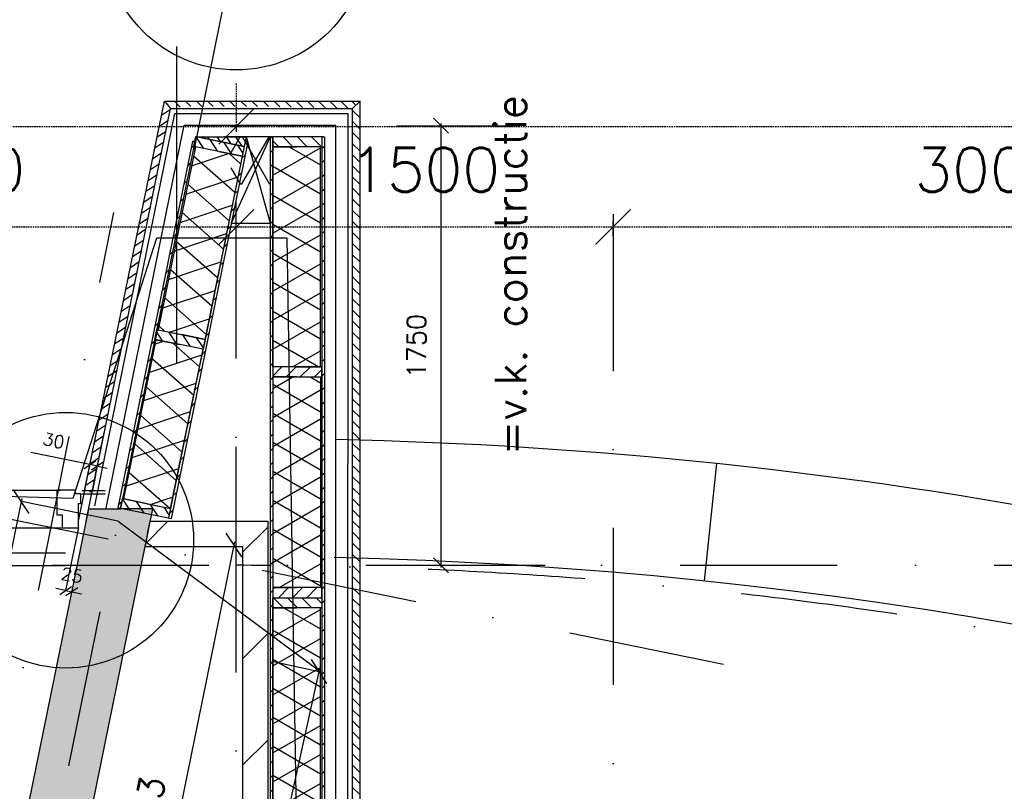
# Model space of a CAD drawing. Extents: x -171140 to 151546, y -8083 to 162438.
# Tile 90 of 96: x 40120 to 44040, y 93076 to 96149. Entities that reach past the tile are written whole.
import ezdxf

# ---------------------------------------------------------------- set-up
doc = ezdxf.new("R2010")
doc.units = 0
doc.header["$LTSCALE"] = 50
doc.header["$MEASUREMENT"] = 0
doc.header["$PDMODE"] = 3
doc.header["$PDSIZE"] = 0.001
for name, pattern in [('DASHDOT', [25, 12.5, -6.25, 0, -6.25]), ('HIDDEN2', [0.1875, 0.125, -0.0625]), ('STRAM_0WT$0$DASHDOT', [25, 12.5, -6.25, 0, -6.25])]:
    doc.linetypes.add(name, pattern=pattern)
doc.layers.get('0').update_dxf_attribs({"linetype": 'CONTINUOUS'})
doc.layers.get('DEFPOINTS').update_dxf_attribs({"linetype": 'CONTINUOUS'})
for name, color, linetype in [('0POLYBUITENOM', 7, 'CONTINUOUS'), ('_BRANDCOMPART', 6, 'DASHDOT'), ('_DETAILNUMMERS', 4, 'CONTINUOUS'), ('A--01A1_ACEER', 1, 'CONTINUOUS'), ('A--A21--_F-23-', 9, 'CONTINUOUS'), ('A--A21--_F12--', 7, 'CONTINUOUS'), ('A--A21--_F123-', 9, 'CONTINUOUS'), ('A--A22--_F123-', 9, 'CONTINUOUS'), ('A--A25--_F-2--', 9, 'CONTINUOUS'), ('A--A42--_F-23-', 9, 'CONTINUOUS'), ('A--L21--', 3, 'CONTINUOUS'), ('A--L21--_F-2--', 7, 'CONTINUOUS'), ('A--L21--_F12--', 7, 'CONTINUOUS'), ('A--L22--_F-2--', 7, 'CONTINUOUS'), ('A--L22A2_BINNENWAND', 2, 'CONTINUOUS'), ('A--L22A4_BINNENWAND', 4, 'CONTINUOUS'), ('A--L24AC1_TRAPPEN', 1, 'HIDDEN2'), ('A--L25--', 7, 'CONTINUOUS'), ('A--L25--_F-23-', 7, 'CONTINUOUS'), ('A--L31--', 2, 'CONTINUOUS'), ('A--L31A1_BUITENKOZIJN', 1, 'CONTINUOUS'), ('A--L32--_F123-', 1, 'CONTINUOUS'), ('A--L42--', 7, 'CONTINUOUS'), ('A--L42--_F-23-', 7, 'CONTINUOUS'), ('A--M$1A-_F123-', 1, 'CONTINUOUS'), ('A--T01A-25_TEKST', 2, 'CONTINUOUS'), ('STRAM_0WT$0$A--L$7A-_STRAM', 1, 'STRAM_0WT$0$DASHDOT'), ('STRAM_0WT$0$A--L$7A1-_STRA', 1, 'CONTINUOUS'), ('STRAM_0WT$0$A--M$1A-_F123-', 1, 'CONTINUOUS'), ('X--LR---_CP', 7, 'CONTINUOUS')]:
    doc.layers.add(name, color=color, linetype=linetype)
doc.styles.add('ALFA-0_25', font='ROMANS')
doc.styles.add('HIEMSTRA', font='romans.shx')
doc.styles.add('STRAM_0WT$0$HIEMSTRA', font='romans.shx')
doc.dimstyles.new('BEILEN', dxfattribs={"dimscale": 40, "dimtxt": 2.5, "dimasz": 2, "dimexe": 0.3, "dimexo": 0.3, "dimgap": 2, "dimtad": 1, "dimdec": 0, "dimzin": 0, "dimtxsty": 'HIEMSTRA', "dimblk1": 'OBLIQUE', "dimblk2": 'OBLIQUE', "dimsah": 1, "dimcen": -0.09, "dimdle": 0.3, "dimse1": 1, "dimclrd": 2, "dimclre": 2, "dimclrt": 3, "dimazin": 3, "dimtfac": 1, "dimtdec": 4, "dimtofl": 0, "dimtmove": 0, "dimatfit": 3, "dimtvp": 625, "dimtolj": 1, "dimtzin": 0})
doc.dimstyles.get("Standard").update_dxf_attribs({"dimscale": 40, "dimtxt": 2.5, "dimasz": 2, "dimexe": 0.3, "dimexo": 0.3, "dimgap": 2, "dimtad": 0, "dimdec": 0, "dimzin": 0, "dimtxsty": 'HIEMSTRA', "dimblk1": 'OBLIQUE', "dimblk2": 'OBLIQUE', "dimsah": 1, "dimcen": -0.09, "dimdle": 0.3, "dimse1": 1, "dimclrd": 2, "dimclre": 2, "dimclrt": 3, "dimazin": 3, "dimtfac": 1, "dimtdec": 4, "dimtix": 1, "dimtmove": 0, "dimatfit": 3, "dimtvp": 625, "dimtolj": 1, "dimtzin": 0})
doc.dimstyles.new('STANDARD$0', dxfattribs={"dimscale": 50, "dimtxt": 2.5, "dimasz": 2, "dimexe": 2, "dimexo": 0, "dimgap": 2, "dimtad": 1, "dimdec": 0, "dimzin": 0, "dimtxsty": 'ALFA-0_25', "dimblk1": 'OBLIQUE', "dimblk2": 'OBLIQUE', "dimsah": 1, "dimcen": -3, "dimdle": 2, "dimclrd": 1, "dimclre": 1, "dimclrt": 2, "dimazin": 3, "dimtfac": 0.666667, "dimtofl": 0, "dimtmove": 0, "dimatfit": 3, "dimtvp": 0.833333, "dimtolj": 1, "dimtzin": 0})
doc.dimstyles.new('STRAM_0WT$0$STANDARD', dxfattribs={"dimscale": 70, "dimtxt": 2.5, "dimasz": 2, "dimexe": 0.3, "dimexo": 0.3, "dimgap": 2, "dimtad": 1, "dimdec": 0, "dimzin": 0, "dimtxsty": 'STRAM_0WT$0$HIEMSTRA', "dimblk1": 'STRAM_0WT$0$_OBLIQUE', "dimblk2": 'STRAM_0WT$0$_OBLIQUE', "dimsah": 1, "dimcen": -0.09, "dimdle": 0.3, "dimclrd": 1, "dimclre": 1, "dimclrt": 4, "dimazin": 3, "dimtfac": 1, "dimtdec": 4, "dimtix": 1, "dimtofl": 0, "dimtmove": 0, "dimatfit": 3, "dimtvp": 625, "dimtolj": 1, "dimtzin": 0})

# ---------------------------------------------------------------- blocks, each defined once
blk = doc.blocks.new('*U1138')
at = {"layer": 'A--A22--_F123-', "linetype": 'CONTINUOUS'}
h = blk.add_hatch(dxfattribs=at)
h.set_pattern_fill('ALFALINE', color=256, scale=300, style=0)
h.set_pattern_definition([(45, (-41057.13, -94101.7), (-212.132, 212.132), [])])
h.paths.add_polyline_path([(0, 0), (50, 50), (50, -5229.8), (0, -5229.8), (-50, -5229.8), (-50, -50)])
at = {"layer": 'A--L22--_F-2--', "color": 3, "linetype": 'CONTINUOUS'}
for points in [[(50, 50), (50, 50), (50, -5229.8), (0, -5229.8)], [(-50, -50), (-50, -50), (-50, -5229.8), (0, -5229.8)]]:
    blk.add_lwpolyline(points, dxfattribs=at)
blk = doc.blocks.new('*U1137')
at = {"layer": 'A--A22--_F123-', "linetype": 'CONTINUOUS'}
h = blk.add_hatch(dxfattribs=at)
h.set_pattern_fill('ALFALINE', color=256, scale=300, style=0)
h.set_pattern_definition([(45, (-40629.3, -94101.7), (-212.132, 212.132), [])])
h.paths.add_polyline_path([(0, 0), (-10.2, -50), (377.8, -50), (427.8, 0), (477.8, 50), (10.2, 50)])
at = {"layer": 'A--L22--_F-2--', "color": 3, "linetype": 'CONTINUOUS'}
for points in [[(0, 0), (10.2, 50), (477.8, 50), (477.8, 50)], [(0, 0), (-10.2, -50), (377.8, -50), (377.8, -50)]]:
    blk.add_lwpolyline(points, dxfattribs=at)
blk = doc.blocks.new('*U1106')
at = {"layer": 'A--A21--_F123-', "linetype": 'CONTINUOUS'}
blk.add_hatch(color=256, dxfattribs=at).paths.add_polyline_path([(0, 0), (-122.5, 25), (667.7, 3904.1), (795.3, 3904.1), (922.8, 3904.1), (122.5, -25)])
at = {"layer": 'A--A21--_F12--', "color": 8}
for points in [[(0, 0), (-122.5, 25), (795.3, 3904.1), (667.7, 3904.1)], [(795.3, 3904.1), (922.8, 3904.1), (0, 0), (122.5, -25)]]:
    blk.add_solid(points, dxfattribs=at)
at = {"layer": 'A--L21--_F12--', "color": 3, "linetype": 'CONTINUOUS'}
for points in [[(0, 0), (-122.5, 25), (667.7, 3904.1), (795.3, 3904.1)], [(0, 0), (122.5, -25), (922.8, 3904.1), (795.3, 3904.1)]]:
    blk.add_lwpolyline(points, dxfattribs=at)
blk = doc.blocks.new('STRAM_0WT$0$_OBLIQUE')
at = {"color": 0, "linetype": 'BYBLOCK'}
blk.add_line((-0.5, -0.5), (0.5, 0.5), dxfattribs=at)
blk = doc.blocks.new('*D1406')
at = {"color": 1, "linetype": 'BYBLOCK'}
for p, q in [((-39310.9, 63528.3), (-34613.8, 63528.3)), ((-39289.9, 63534.6), (-39289.9, 63507.3)), ((-34634.8, 63534.6), (-34634.8, 63507.3))]:
    blk.add_line(p, q, dxfattribs=at)
at = {"layer": 'DEFPOINTS', "color": 0, "linetype": 'BYBLOCK'}
for p in [(-39289.9, 63555.6), (-34634.8, 63555.6), (-34634.8, 63528.3)]:
    blk.add_point(p, dxfattribs=at)
at = {"color": 1, "linetype": 'BYBLOCK', "xscale": 140, "yscale": 140, "zscale": 140, "rotation": 180}
blk.add_blockref('STRAM_0WT$0$_OBLIQUE', (-39289.9, 63528.3), dxfattribs=at)
at = {"color": 1, "linetype": 'BYBLOCK', "xscale": 140, "yscale": 140, "zscale": 140}
blk.add_blockref('STRAM_0WT$0$_OBLIQUE', (-34634.8, 63528.3), dxfattribs=at)
at = {"color": 4, "linetype": 'BYBLOCK', "insert": (-36962.4, 63755.8), "char_height": 175, "attachment_point": 5, "style": 'STRAM_0WT$0$HIEMSTRA'}
blk.add_mtext('\\A1;4655', dxfattribs=at)
blk = doc.blocks.new('*D1407')
at = {"color": 1, "linetype": 'BYBLOCK'}
for p, q in [((-34634.8, 63698.8), (-34634.8, 63507.3)), ((-26819.9, 63698.8), (-26819.9, 63507.3)), ((-34655.8, 63528.3), (-26798.9, 63528.3))]:
    blk.add_line(p, q, dxfattribs=at)
at = {"layer": 'DEFPOINTS', "color": 0, "linetype": 'BYBLOCK'}
for p in [(-34634.8, 63719.8), (-26819.9, 63719.8), (-26819.9, 63528.3)]:
    blk.add_point(p, dxfattribs=at)
at = {"color": 1, "linetype": 'BYBLOCK', "xscale": 140, "yscale": 140, "zscale": 140, "rotation": 180}
blk.add_blockref('STRAM_0WT$0$_OBLIQUE', (-34634.8, 63528.3), dxfattribs=at)
at = {"color": 1, "linetype": 'BYBLOCK', "xscale": 140, "yscale": 140, "zscale": 140}
blk.add_blockref('STRAM_0WT$0$_OBLIQUE', (-26819.9, 63528.3), dxfattribs=at)
at = {"color": 4, "linetype": 'BYBLOCK', "insert": (-30727.4, 63755.8), "char_height": 175, "attachment_point": 5, "style": 'STRAM_0WT$0$HIEMSTRA'}
blk.add_mtext('\\A1;7815', dxfattribs=at)
blk = doc.blocks.new('*D1451')
at = {"color": 1, "linetype": 'BYBLOCK'}
for p, q in [((-36914.9, 63128.2), (-36914.9, 63149.3)), ((-34634.9, 63128.2), (-34634.9, 63149.3)), ((-36935.9, 63128.3), (-34613.9, 63128.3))]:
    blk.add_line(p, q, dxfattribs=at)
at = {"layer": 'DEFPOINTS', "color": 0, "linetype": 'BYBLOCK'}
for p in [(-34634.9, 63128.3), (-36914.9, 63107.2), (-34634.9, 63107.2)]:
    blk.add_point(p, dxfattribs=at)
at = {"color": 1, "linetype": 'BYBLOCK', "xscale": 140, "yscale": 140, "zscale": 140, "rotation": 180}
blk.add_blockref('STRAM_0WT$0$_OBLIQUE', (-36914.9, 63128.3), dxfattribs=at)
at = {"color": 1, "linetype": 'BYBLOCK', "xscale": 140, "yscale": 140, "zscale": 140}
blk.add_blockref('STRAM_0WT$0$_OBLIQUE', (-34634.9, 63128.3), dxfattribs=at)
at = {"color": 4, "linetype": 'BYBLOCK', "insert": (-35774.9, 63355.8), "char_height": 175, "attachment_point": 5, "style": 'STRAM_0WT$0$HIEMSTRA'}
blk.add_mtext('\\A1;2280', dxfattribs=at)
blk = doc.blocks.new('*D1452')
at = {"color": 1, "linetype": 'BYBLOCK'}
for p, q in [((-34634.8, 63091.6), (-34634.8, 63149.3)), ((-33134.9, 63091.6), (-33134.9, 63149.3)), ((-34655.8, 63128.3), (-33113.9, 63128.3))]:
    blk.add_line(p, q, dxfattribs=at)
at = {"layer": 'DEFPOINTS', "color": 0, "linetype": 'BYBLOCK'}
for p in [(-33134.9, 63128.3), (-34634.8, 63070.6), (-33134.9, 63070.6)]:
    blk.add_point(p, dxfattribs=at)
at = {"color": 1, "linetype": 'BYBLOCK', "xscale": 140, "yscale": 140, "zscale": 140, "rotation": 180}
blk.add_blockref('STRAM_0WT$0$_OBLIQUE', (-34634.8, 63128.3), dxfattribs=at)
at = {"color": 1, "linetype": 'BYBLOCK', "xscale": 140, "yscale": 140, "zscale": 140}
blk.add_blockref('STRAM_0WT$0$_OBLIQUE', (-33134.9, 63128.3), dxfattribs=at)
at = {"color": 4, "linetype": 'BYBLOCK', "insert": (-33884.9, 63355.8), "char_height": 175, "attachment_point": 5, "style": 'STRAM_0WT$0$HIEMSTRA'}
blk.add_mtext('\\A1;1500', dxfattribs=at)
blk = doc.blocks.new('*D1453')
at = {"color": 1, "linetype": 'BYBLOCK'}
for p, q in [((-33134.9, 63176.5), (-33134.9, 63107.3)), ((-30134.9, 63176.5), (-30134.9, 63107.3)), ((-33155.9, 63128.3), (-30113.9, 63128.3))]:
    blk.add_line(p, q, dxfattribs=at)
at = {"layer": 'DEFPOINTS', "color": 0, "linetype": 'BYBLOCK'}
for p in [(-33134.9, 63197.5), (-30134.9, 63197.5), (-30134.9, 63128.3)]:
    blk.add_point(p, dxfattribs=at)
at = {"color": 1, "linetype": 'BYBLOCK', "xscale": 140, "yscale": 140, "zscale": 140, "rotation": 180}
blk.add_blockref('STRAM_0WT$0$_OBLIQUE', (-33134.9, 63128.3), dxfattribs=at)
at = {"color": 1, "linetype": 'BYBLOCK', "xscale": 140, "yscale": 140, "zscale": 140}
blk.add_blockref('STRAM_0WT$0$_OBLIQUE', (-30134.9, 63128.3), dxfattribs=at)
at = {"color": 4, "linetype": 'BYBLOCK', "insert": (-31634.9, 63355.8), "char_height": 175, "attachment_point": 5, "style": 'STRAM_0WT$0$HIEMSTRA'}
blk.add_mtext('\\A1;3000', dxfattribs=at)
blk = doc.blocks.new('_OBLIQUE')
at = {"color": 0, "linetype": 'BYBLOCK'}
blk.add_line((-0.5, -0.5), (0.5, 0.5), dxfattribs=at)
blk = doc.blocks.new('*D225')
at = {"color": 2, "linetype": 'BYBLOCK'}
for p, q in [((40214.1, 88593.5), (41315.2, 93564.9)), ((41123.9, 93594.9), (41324.3, 93550.6))]:
    blk.add_line(p, q, dxfattribs=at)
at = {"layer": 'DEFPOINTS', "color": 0, "linetype": 'BYBLOCK'}
for p in [(41112.2, 93597.5), (41312.6, 93553.2), (40016.3, 88649.6)]:
    blk.add_point(p, dxfattribs=at)
at = {"color": 2, "linetype": 'BYBLOCK', "xscale": 80, "yscale": 80, "zscale": 80}
for p, rotation in [((41312.6, 93553.2), 77.51168052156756), ((40216.7, 88605.2), 257.5116805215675)]:
    blk.add_blockref('_OBLIQUE', p, dxfattribs=dict(at, rotation=rotation))
at = {"color": 3, "linetype": 'BYBLOCK', "insert": (40637.7, 91107.3), "char_height": 100, "attachment_point": 5, "rotation": 77.5117, "style": 'HIEMSTRA'}
blk.add_mtext('\\A1;5068', dxfattribs=at)
blk = doc.blocks.new('*D226')
at = {"color": 2, "linetype": 'BYBLOCK'}
for p, q in [((40975.5, 94069.5), (40515, 91808.9)), ((40412.7, 91842), (40529.2, 91818.2))]:
    blk.add_line(p, q, dxfattribs=at)
at = {"layer": 'DEFPOINTS', "color": 0, "linetype": 'BYBLOCK'}
for p in [(40856.6, 94081.5), (40400.9, 91844.4), (40517.4, 91820.6)]:
    blk.add_point(p, dxfattribs=at)
at = {"color": 2, "linetype": 'BYBLOCK', "xscale": 80, "yscale": 80, "zscale": 80}
for p, rotation in [((40973.1, 94057.7), 78.48629033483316), ((40517.4, 91820.6), 258.4862903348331)]:
    blk.add_blockref('_OBLIQUE', p, dxfattribs=dict(at, rotation=rotation))
at = {"color": 3, "linetype": 'BYBLOCK', "insert": (40617.9, 92965.1), "char_height": 100, "attachment_point": 5, "rotation": 78.4863, "style": 'HIEMSTRA'}
blk.add_mtext('\\A1;2283', dxfattribs=at)
blk = doc.blocks.new('*D377')
at = {"layer": 'A--M$1A-_F123-', "color": 2, "linetype": 'CONTINUOUS'}
for p, q in [((39339.3, 90364.2), (40129.2, 94241.9)), ((40115.1, 94232.5), (40115.1, 94232.5))]:
    blk.add_line(p, q, dxfattribs=at)
at = {"layer": 'DEFPOINTS', "color": 0, "linetype": 'CONTINUOUS'}
for p in [(40126.8, 94230.1), (40126.8, 94230.1), (39341.7, 90376)]:
    blk.add_point(p, dxfattribs=at)
at = {"layer": 'A--M$1A-_F123-', "color": 2, "linetype": 'CONTINUOUS', "xscale": 80, "yscale": 80, "zscale": 80}
for p, rotation in [((40126.8, 94230.1), 78.48629033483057), ((39341.7, 90376), 258.4862903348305)]:
    blk.add_blockref('_OBLIQUE', p, dxfattribs=dict(at, rotation=rotation))
at = {"layer": 'A--M$1A-_F123-', "color": 3, "linetype": 'CONTINUOUS', "insert": (39606.9, 92329), "char_height": 100, "attachment_point": 5, "rotation": 78.4863, "style": 'HIEMSTRA'}
blk.add_mtext('\\A1;3933', dxfattribs=at)
blk = doc.blocks.new('*D385')
at = {"layer": 'A--M$1A-_F123-', "color": 1, "linetype": 'CONTINUOUS'}
for p, q in [((40302.7, 93876.1), (40263.5, 93884.1)), ((40302.7, 93876.1), (40327.2, 93871.1)), ((40326.7, 93868.7), (40328.4, 93877)), ((40327.2, 93871.1), (40366.4, 93863.1))]:
    blk.add_line(p, q, dxfattribs=at)
at = {"layer": 'DEFPOINTS', "color": 0, "linetype": 'CONTINUOUS'}
for p in [(40301, 93867.8), (40325.5, 93862.8), (40327.2, 93871.1)]:
    blk.add_point(p, dxfattribs=at)
at = {"layer": 'A--M$1A-_F123-', "color": 1, "linetype": 'CONTINUOUS', "xscale": 40, "yscale": 40, "zscale": 40}
for p, rotation in [((40302.7, 93876.1), 348.4862903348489), ((40327.2, 93871.1), 168.486290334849)]:
    blk.add_blockref('_OBLIQUE', p, dxfattribs=dict(at, rotation=rotation))
at = {"layer": 'A--M$1A-_F123-', "color": 2, "linetype": 'CONTINUOUS', "insert": (40327.9, 93937.3), "char_height": 50, "attachment_point": 5, "rotation": 348.4863, "style": 'HIEMSTRA'}
blk.add_mtext('\\A1;25', dxfattribs=at)
blk = doc.blocks.new('*D386')
at = {"layer": 'A--M$1A-_F123-', "color": 1, "linetype": 'CONTINUOUS'}
for p, q in [((40399.7, 94377.4), (40163.6, 94425.5)), ((40429.1, 94371.4), (40399.7, 94377.4)), ((40422.3, 94337.8), (40430.3, 94377.3)), ((40429.1, 94371.4), (40468.3, 94363.4))]:
    blk.add_line(p, q, dxfattribs=at)
at = {"layer": 'DEFPOINTS', "color": 0, "linetype": 'CONTINUOUS'}
for p in [(40429.1, 94371.4), (40391.7, 94337.9), (40421.1, 94331.9)]:
    blk.add_point(p, dxfattribs=at)
at = {"layer": 'A--M$1A-_F123-', "color": 1, "linetype": 'CONTINUOUS', "xscale": 40, "yscale": 40, "zscale": 40}
for p, rotation in [((40399.7, 94377.4), 348.4862903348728), ((40429.1, 94371.4), 168.4862903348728)]:
    blk.add_blockref('_OBLIQUE', p, dxfattribs=dict(at, rotation=rotation))
at = {"layer": 'A--M$1A-_F123-', "color": 2, "linetype": 'CONTINUOUS', "insert": (40255.4, 94473.1), "char_height": 50, "attachment_point": 5, "rotation": 348.4863, "style": 'HIEMSTRA'}
blk.add_mtext('\\A1;30', dxfattribs=at)
blk = doc.blocks.new('*U954')
at = {"layer": 'A--A42--_F-23-', "linetype": 'CONTINUOUS'}
h = blk.add_hatch(dxfattribs=at)
h.set_pattern_fill('ALFALINE', color=256, scale=40, style=0)
h.set_pattern_definition([(45, (-40812.546, -95663.626), (-28.284271, 28.284271), [])])
h.paths.add_polyline_path([(0, 0), (4.9, -1), (-291.8, -1460.8), (-296.7, -1459.8), (-301.6, -1458.8), (-4.9, 1)])
at = {"layer": 'A--L42--_F-23-', "color": 2, "linetype": 'CONTINUOUS'}
for points in [[(0, 0), (-4.9, 1), (-301.6, -1458.8), (-296.7, -1459.8)], [(0, 0), (4.9, -1), (-291.8, -1460.8), (-296.7, -1459.8)]]:
    blk.add_lwpolyline(points, dxfattribs=at)
blk = doc.blocks.new('*U953')
at = {"layer": 'A--A42--_F-23-', "linetype": 'CONTINUOUS'}
h = blk.add_hatch(dxfattribs=at)
h.set_pattern_fill('ALFALINE', color=256, scale=40, style=0)
h.set_pattern_definition([(45, (-40819.944, -94664.373), (-28.284271, 28.284271), [])])
h.paths.add_polyline_path([(0, 0), (4.9, -1), (-97.3, -502.7), (-102.2, -501.7), (-107.1, -500.7), (-4.9, 1)])
at = {"layer": 'A--L42--_F-23-', "color": 2, "linetype": 'CONTINUOUS'}
for points in [[(-4.9, 1), (-4.9, 1), (-107.1, -500.7), (-102.2, -501.7)], [(4.9, -1), (4.9, -1), (-97.3, -502.7), (-102.2, -501.7)]]:
    blk.add_lwpolyline(points, dxfattribs=at)
blk = doc.blocks.new('NH40_196')
at = {"layer": 'A--A25--_F-2--'}
h = blk.add_hatch(dxfattribs=at)
h.set_pattern_fill('ALFALINE', color=256, scale=40, style=0, pattern_type=2)
h.set_pattern_definition([(45, (-6, 0), (-28.284, 28.284), [])])
h.paths.add_polyline_path([(0, 0), (0, 196), (40, 196), (40, 0)])
at = {"layer": 'A--L25--_F-23-', "color": 2, "linetype": 'CONTINUOUS'}
blk.add_lwpolyline([(0, 0), (0, 196), (40, 196), (40, 0)], close=True, dxfattribs=at)
at = {"layer": 'X--LR---_CP'}
for p in [(0, 0), (0, 0), (40, 0)]:
    blk.add_point(p, dxfattribs=at)
blk = doc.blocks.new('*U952')
at = {"layer": 'A--A21--_F-23-', "linetype": 'CONTINUOUS'}
h = blk.add_hatch(dxfattribs=at)
h.set_pattern_fill('ALFAISO', color=256, scale=100, angle=78.4826, style=0)
h.set_pattern_definition([(138.483, (48.99, -9.98), (-66.285, -74.875), []), (198.483, (48.99, -9.98), (31.702, -94.842), [])])
h.paths.add_polyline_path([(0, 0), (-93.1, 19), (36.1, 653.1), (129.2, 634.1), (222.3, 615.2), (93.1, -19)])
at = {"layer": 'A--L21--_F-2--', "color": 2, "linetype": 'CONTINUOUS'}
for points in [[(0, 0), (-93.1, 19), (36.1, 653.1), (129.2, 634.1)], [(0, 0), (93.1, -19), (222.3, 615.2), (129.2, 634.1)]]:
    blk.add_lwpolyline(points, dxfattribs=at)
blk = doc.blocks.new('*U951')
at = {"layer": 'A--A21--_F-23-', "linetype": 'CONTINUOUS'}
h = blk.add_hatch(dxfattribs=at)
h.set_pattern_fill('ALFAISO', color=256, scale=100, angle=258.5468, style=0)
h.set_pattern_definition([(318.547, (-49, 9.93), (66.201, 74.95), []), (18.547, (-49, 9.93), (-31.808, 94.806), [])])
h.paths.add_polyline_path([(0, 0), (93.1, -18.9), (-54.6, -748), (-147.7, -729.2), (-240.8, -710.3), (-93.1, 18.9)])
at = {"layer": 'A--L21--_F-2--', "color": 2, "linetype": 'CONTINUOUS'}
for points in [[(0, 0), (-93.1, 18.9), (-240.8, -710.3), (-147.7, -729.2)], [(0, 0), (93.1, -18.9), (-54.6, -748), (-147.7, -729.2)]]:
    blk.add_lwpolyline(points, dxfattribs=at)
blk = doc.blocks.new('*U950')
at = {"layer": 'A--A42--_F-23-', "linetype": 'CONTINUOUS'}
h = blk.add_hatch(dxfattribs=at)
h.set_pattern_fill('ALFALINE', color=256, scale=40, style=0)
h.set_pattern_definition([(45, (-41022.78, -95663.626), (-28.284271, 28.284271), [])])
h.paths.add_polyline_path([(0, 0), (4.9, -1), (-197.9, -1000.2), (-202.8, -999.3), (-207.7, -998.3), (-4.9, 1)])
at = {"layer": 'A--L42--_F-23-', "color": 2, "linetype": 'CONTINUOUS'}
for points in [[(0, 0), (-4.9, 1), (-207.7, -998.3), (-207.7, -998.3)], [(0, 0), (4.9, -1), (-197.9, -1000.2), (-197.9, -1000.2)]]:
    blk.add_lwpolyline(points, dxfattribs=at)
blk = doc.blocks.new('*U949')
at = {"layer": 'A--A42--_F-23-', "linetype": 'CONTINUOUS'}
h = blk.add_hatch(dxfattribs=at)
h.set_pattern_fill('ALFALINE', color=256, scale=40, style=0)
h.set_pattern_definition([(45, (-41328.13, -95683.447), (-28.284271, 28.284271), [])])
h.paths.add_polyline_path([(0, 0), (5, 0), (5, -5426.7), (0, -5426.7), (-5, -5426.7), (-5, 0)])
at = {"layer": 'A--L42--_F-23-', "color": 2, "linetype": 'CONTINUOUS'}
for points in [[(0, 0), (-5, 0), (-5, -5426.7), (0, -5426.7)], [(0, 0), (5, 0), (5, -5426.7), (0, -5426.7)]]:
    blk.add_lwpolyline(points, dxfattribs=at)
blk = doc.blocks.new('*U948')
at = {"layer": 'A--A42--_F-23-', "linetype": 'CONTINUOUS'}
h = blk.add_hatch(dxfattribs=at)
h.set_pattern_fill('ALFALINE', color=256, scale=40, style=0)
h.set_pattern_definition([(45, (-41122.13, -95683.447), (-28.284271, 28.284271), [])])
h.paths.add_polyline_path([(0, 0), (5, 0), (5, -5426.6), (0, -5426.6), (-5, -5426.6), (-5, 0)])
at = {"layer": 'A--L42--_F-23-', "color": 2, "linetype": 'CONTINUOUS'}
for points in [[(0, 0), (-5, 0), (-5, -5426.6), (0, -5426.6)], [(0, 0), (5, 0), (5, -5426.6), (0, -5426.6)]]:
    blk.add_lwpolyline(points, dxfattribs=at)
blk = doc.blocks.new('*U944')
at = {"layer": 'A--A21--_F-23-', "linetype": 'CONTINUOUS'}
h = blk.add_hatch(dxfattribs=at)
h.set_pattern_fill('ALFAISO', color=256, scale=100, angle=90, style=0)
h.set_pattern_definition([(150, (50, -3e-15), (-50, -86.603), []), (210, (50, -3e-15), (50, -86.603), [])])
h.paths.add_polyline_path([(0, 0), (-95, 0), (-95, 833), (0, 833), (95, 833), (95, 0)])
at = {"layer": 'A--L21--_F-2--', "color": 2, "linetype": 'CONTINUOUS'}
for points in [[(0, 0), (-95, 0), (-95, 833), (0, 833)], [(0, 0), (95, 0), (95, 833), (0, 833)]]:
    blk.add_lwpolyline(points, dxfattribs=at)
blk = doc.blocks.new('*U943')
at = {"layer": 'A--A21--_F-23-', "linetype": 'CONTINUOUS'}
h = blk.add_hatch(dxfattribs=at)
h.set_pattern_fill('ALFAISO', color=256, scale=100, angle=89.9949, style=0)
h.set_pattern_definition([(149.995, (50, -0.004), (-50.008, -86.598), []), (209.995, (50, -0.004), (49.992, -86.607), [])])
h.paths.add_polyline_path([(0, 0), (-95, 0), (-94.9, 876.6), (0.1, 876.6), (95.1, 876.6), (95, 0)])
at = {"layer": 'A--L21--_F-2--', "color": 2, "linetype": 'CONTINUOUS'}
for points in [[(0, 0), (-95, 0), (-94.9, 876.6), (0.1, 876.6)], [(0, 0), (95, 0), (95.1, 876.6), (0.1, 876.6)]]:
    blk.add_lwpolyline(points, dxfattribs=at)
blk = doc.blocks.new('*D422')
at = {"layer": 'A--M$1A-_F123-', "color": 1, "linetype": 'CONTINUOUS'}
for p, q in [((41797, 95735.7), (41797, 93967.7)), ((41535.4, 93976.7), (41806, 93976.7))]:
    blk.add_line(p, q, dxfattribs=at)
at = {"layer": 'DEFPOINTS', "color": 0, "linetype": 'CONTINUOUS'}
for p in [(41526.4, 95726.7), (41526.4, 93976.7), (41797, 93976.7)]:
    blk.add_point(p, dxfattribs=at)
at = {"layer": 'A--M$1A-_F123-', "color": 1, "linetype": 'CONTINUOUS', "xscale": 60, "yscale": 60, "zscale": 60}
for p, rotation in [((41797, 95726.7), 90), ((41797, 93976.7), 270)]:
    blk.add_blockref('_OBLIQUE', p, dxfattribs=dict(at, rotation=rotation))
at = {"layer": 'A--M$1A-_F123-', "color": 2, "linetype": 'CONTINUOUS', "insert": (41699.5, 94849), "char_height": 75, "attachment_point": 5, "rotation": 90, "style": 'ALFA-0_25'}
blk.add_mtext('\\A1;1750', dxfattribs=at)
blk = doc.blocks.new('*U939')
at = {"layer": 'A--A21--_F-23-', "linetype": 'CONTINUOUS'}
h = blk.add_hatch(dxfattribs=at)
h.set_pattern_fill('ALFAISO', color=256, scale=100, angle=270.0052, style=0)
h.set_pattern_definition([(330.005, (-50, -0.005), (49.992, 86.607), []), (30.005, (-50, -0.005), (-50.008, 86.598), [])])
h.paths.add_polyline_path([(0, 0), (95, 0), (95.1, -839.4), (0.1, -839.4), (-94.9, -839.4), (-95, 0)])
at = {"layer": 'A--L21--_F-2--', "color": 2, "linetype": 'CONTINUOUS'}
for points in [[(0, 0), (-95, 0), (-94.9, -839.4), (0.1, -839.4)], [(0, 0), (95, 0), (95.1, -839.4), (0.1, -839.4)]]:
    blk.add_lwpolyline(points, dxfattribs=at)
blk = doc.blocks.new('STRAM_0WT')
at = {"layer": 'STRAM_0WT$0$A--L$7A-_STRAM'}
for p, q in [((-34180.516, 66443.644), (-38993.943, 42813.838)), ((-32694.807, 61334.202), (-51034.14, 65069.951)), ((-34634.944, 23800), (-34634.801, 63702.184)), ((-33134.929, 63128.251), (-33134.939, 23800)), ((-52869.992, 61729.831), (-20789.004, 61729.831))]:
    blk.add_line(p, q, dxfattribs=at)
blk.add_arc((-34634.779, 43899.561), 17830, 41.3470109, 90.0000931, dxfattribs=at)
at = {"layer": 'STRAM_0WT$0$A--L$7A1-_STRA'}
blk.add_circle((-34634.8, 64227.183), 525, dxfattribs=at)
at = {"layer": 'STRAM_0WT$0$A--M$1A-_F123-', "linetype": 'CONTINUOUS'}
for base, p1, p2, picture, middle in [((-34634.802, 63477.069), (-39289.938, 63504.44), (-34634.802, 63504.423), '*D1406', (-36962.37, 63704.569)), ((-26819.938, 63477.07), (-34634.801, 63668.659), (-26819.938, 63668.66), '*D1407', (-30727.37, 63704.57)), ((-34634.941, 63077.07), (-36914.938, 63056.011), (-34634.941, 63056.003), '*D1451', (-35774.94, 63304.57)), ((-33134.938, 63077.07), (-34634.803, 63019.381), (-33134.938, 63019.38), '*D1452', (-33884.871, 63304.57)), ((-30134.938, 63077.07), (-33134.938, 63146.296), (-30134.938, 63146.296), '*D1453', (-31634.938, 63304.57))]:
    dim = blk.add_linear_dim(base=base, p1=p1, p2=p2, dimstyle='STRAM_0WT$0$STANDARD', dxfattribs=at)
    dim.commit()
    dim.dimension.update_dxf_attribs({"geometry": picture, "text_midpoint": middle, "insert": (0, -51.181)})

msp = doc.modelspace()

# ---------------------------------------------------------------- hatches: boundary and pattern name
at = {"layer": 'A--01A1_ACEER', "linetype": 'CONTINUOUS'}
h = msp.add_hatch(dxfattribs=at)
h.set_pattern_fill('ANSI31', color=256, scale=250, angle=258.49, style=0)
h.set_pattern_definition([(33.48258, (38425.89, 59542.588), (17.240107, -26.064175), [])])
h.paths.add_polyline_path([(40407.9, 94267.3), (40720.8, 95795.6), (40691.4, 95801.6), (40378.5, 94273.3)])
h = msp.add_hatch(dxfattribs=at)
h.set_pattern_fill('ANSI31', color=256, scale=250, angle=90, style=0)
h.paths.add_polyline_path([(40782.1, 95823.4), (40696.3, 95825.4), (40720.8, 95795.4), (40776, 95803)])
h.paths.add_polyline_path([(40982.2, 95823.4), (40782.1, 95823.4), (40776, 95803), (40982.2, 95803)])
h.paths.add_polyline_path([(41117.1, 95823.4), (40982.2, 95823.4), (40982.2, 95803), (41117.1, 95803)])
h.paths.add_polyline_path([(41475.1, 95825.4), (41117.1, 95823.4), (41117.1, 95803), (41445.1, 95795.4)])
h = msp.add_hatch(dxfattribs=at)
h.set_pattern_fill('ANSI31', color=256, scale=250, angle=90, style=0)
h.set_pattern_definition([(135, (36452.452, 57160.74), (-22.097087, -22.097087), [])])
h.paths.add_polyline_path([(41445.1, 90427.7), (41445.1, 95795.4), (41475.1, 95795.4), (41475.1, 90427.7)])
h = msp.add_hatch(dxfattribs=at)
h.set_pattern_fill('ANSI31', color=256, scale=250, angle=258.49, style=0)
h.set_pattern_definition([(303.49, (-2122.97, -3123.85), (26.061942, 17.243482), [])])
h.paths.add_polyline_path([(41021.6, 95683.4), (40963.5, 95683.4), (40957.9, 95655.7), (41013.8, 95644.3)])
h.paths.add_polyline_path([(40963.5, 95683.4), (40822.5, 95683.4), (40822.5, 95683.3), (40957.9, 95655.7)])
at = {"layer": 'A--A21--_F-23-'}
h = msp.add_hatch(dxfattribs=at)
h.set_pattern_fill('ALFAISO', color=256, scale=100, angle=179.9714, style=0, pattern_type=2)
h.set_pattern_definition([(239.971, (41117.11, 95289.86), (86.578, -50.043), []), (299.971, (41117.11, 95289.86), (86.628, 49.957), [])])
h.paths.add_polyline_path([(41117.1, 95587.4), (41117, 95492.4), (40961.6, 95492.4), (40961.6, 95587.4), (40961.7, 95682.4), (41117.1, 95682.4)])

# ---------------------------------------------------------------- linework, layer by layer
at = {"layer": '0POLYBUITENOM', "elevation": 1}
msp.add_lwpolyline([(23953.4, 56896.1), (31400, 94192.9), (36721.7, 94286.2), (36721.7, 94344.1), (36821.7, 94344.1), (40332.8, 94244.1), (40665.4, 95281.1), (41182.9, 95281.1), (41287.2, 88862.1, -0.116641), (47540.8, 87115.2), (48139.4, 83930.7), (48367.6, 80374.9), (48367.6, 68168.9), (48548.7, 67799.5, -0.105216), (45698.6, 66719.9), (45689, 56846.9)], format="xyb", dxfattribs=at)
at = {"layer": '_BRANDCOMPART'}
msp.add_lwpolyline([(37866.8, 95780.1), (36480, 88971.9), (39218.8, 88971.9), (40494.1, 95381.1)], dxfattribs=at)
at = {"layer": '_DETAILNUMMERS'}
msp.add_circle((40303.5, 94076.4), 508.9, dxfattribs=at)
at = {"layer": 'A--01A1_ACEER', "linetype": 'CONTINUOUS'}
for p, q in [((40745.1, 94779.4, -0.3), (40745.1, 96042.8, -0.3)), ((40696.3, 95825.4, -0.6), (40720.8, 95795.4, -0.5)), ((41475.1, 95825.4, -0.4), (41445.1, 95795.4, -0.4)), ((41621.9, 95726.7), (42079.8, 95726.7)), ((41127.1, 95683.4), (40936.7, 95683.4)), ((41117.1, 95683.4), (40961.9, 95338.7)), ((41021.7, 95683.4), (41117.1, 95338.7)), ((40982.2, 94151.7), (40982.2, 94448.1)), ((40421.8, 94335.3, 0), (40407.9, 94267.3)), ((41556, 93976.7), (42034.1, 93976.7)), ((41621.9, 93976.7), (42079.8, 93976.7)), ((41679.9, 93976.7), (42212, 93976.7))]:
    msp.add_line(p, q, dxfattribs=at)
at = {"layer": 'A--L21--'}
for p, q in [((40378.5, 94273.3), (40696.1, 95824.3, -0.5)), ((40696.3, 95825.4, -0.5), (41475.1, 95825.4, -0.4)), ((41475.1, 90366.3, 0), (41475.1, 95825.4, -0.4)), ((40407.9, 94267.3), (40720.8, 95795.4, -0.6)), ((40720.8, 95795.4, -0.5), (41445.1, 95795.4, -0.4)), ((41445.1, 90374.4, 0), (41445.1, 95795.4, -0.4))]:
    msp.add_line(p, q, dxfattribs=at)
at = {"layer": 'A--L21--_F-2--', "color": 2, "linetype": 'CONTINUOUS'}
msp.add_lwpolyline([(40822.5, 95683.3), (41021.7, 95683.4), (41013.7, 95644.3), (40824, 95683)], close=True, dxfattribs=at)
at = {"layer": 'A--L22A2_BINNENWAND', "color": 2, "linetype": 'CONTINUOUS'}
for p, q in [((40418.9, 94213.5), (40737.1, 95775.4, -0.5)), ((40737.1, 95775.4), (41425.8, 95775.4)), ((41425.8, 95775.4), (41425.1, 90379.7)), ((40463.9, 94204.4), (40774.7, 95729.4, -0.5)), ((40774.7, 95729.4), (41379.1, 95729.4)), ((41379.1, 90392.1), (41379.1, 95729.4)), ((40961.9, 95338.7), (41117.1, 95338.7))]:
    msp.add_line(p, q, dxfattribs=at)
at = {"layer": 'A--L22A4_BINNENWAND', "linetype": 'CONTINUOUS'}
for radius, start, end in [(18335, 50.68963, 88.75951), (17865, 51.59525, 88.75168)]:
    msp.add_arc((40982.2, 76146.4), radius, start, end, dxfattribs=at)
at = {"layer": 'A--L31--', "color": 2, "linetype": 'CONTINUOUS'}
for p, q in [((40460.8, 94273.3), (40366.8, 94273.3)), ((40366.8, 94261.3), (40460.8, 94261.3))]:
    msp.add_line(p, q, dxfattribs=at)
msp.add_lwpolyline([(40267.7, 94276.3), (40267.7, 94177.3), (40288.7, 94177.3), (40288.7, 94126.3), (40353.7, 94126.3), (40353.7, 94222.3), (40362.7, 94222.3), (40362.7, 94261.3), (40342.7, 94261.3), (40342.7, 94276.3)], close=True, dxfattribs=at)
at = {"layer": 'A--L31A1_BUITENKOZIJN'}
for p, q in [((31994.8, 94277.9), (40281.8, 94276.3)), ((31973.7, 94127.9), (40302.8, 94126.3)), ((39189.6, 94026.5), (40302.8, 94026.3)), ((39189.6, 93976.5), (40302.7, 93976.3))]:
    msp.add_line(p, q, dxfattribs=at)
at = {"layer": 'A--L32--_F123-', "color": 1}
msp.add_line((42893.6, 94381.5), (42844.6, 93914.1), dxfattribs=at)
at = {"layer": 'A--M$1A-_F123-', "linetype": 'CONTINUOUS'}
for p, q in [((40354.9, 94157.7), (40427.1, 94512)), ((40384.3, 94151.7), (40456.5, 94506)), ((40511.9, 94151.7), (40126.8, 94230.1)), ((40353.7, 94126.7), (40302.7, 93876.1)), ((40511.9, 94151.7), (41313.4, 93556.6))]:
    msp.add_line(p, q, dxfattribs=at)

# ---------------------------------------------------------------- block references
at = {"layer": 'A--L21--', "linetype": 'CONTINUOUS'}
for name, p in [('*U951', (40912.6, 95624.3, -0.4)), ('*U943', (41222.1, 94766.8)), ('*U952', (40627.7, 94221.9, -0.4)), ('*U939', (41222.1, 94726.9)), ('*U1106', (39726.8, 90297.5)), ('*U1137', (40629.3, 94101.7)), ('*U1138', (41057.1, 94101.7)), ('*U944', (41222.1, 92974.5))]:
    msp.add_blockref(name, p, dxfattribs=at)
at = {"layer": 'A--L24AC1_TRAPPEN'}
msp.add_blockref('STRAM_0WT', (75617, 32246.9), dxfattribs=at)
at = {"layer": 'A--L25--'}
for p, rotation in [((41005.8, 95605.1, 0.4), 78.48258066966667), ((41127.2, 95683.5), 269.9925806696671), ((40850, 94837, -0.4), 78.48258066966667), ((40712.8, 94163.7), 78.48258066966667), ((41127.1, 93847.5, 0), 270)]:
    msp.add_blockref('NH40_196', p, dxfattribs=dict(at, rotation=rotation))
at = {"layer": 'A--L25--', "xscale": -1, "rotation": 269.9925806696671}
for p in [(41127.2, 94726.9, 0), (41127.1, 93847.5, 0)]:
    msp.add_blockref('NH40_196', p, dxfattribs=at)
at = {"layer": 'A--L42--'}
for name, p in [('*U948', (41122.1, 95683.4)), ('*U949', (41328.1, 95683.4)), ('*U954', (40812.5, 95663.6)), ('*U953', (40819.9, 94664.4, -0.4))]:
    msp.add_blockref(name, p, dxfattribs=at)
at = {"layer": 'A--L42--', "linetype": 'CONTINUOUS'}
msp.add_blockref('*U950', (41022.8, 95663.6), dxfattribs=at)

# ---------------------------------------------------------------- texts
at = {"layer": 'A--T01A-25_TEKST', "style": 'HIEMSTRA'}
msp.add_text('=v.k. constructie', height=125, rotation=90, dxfattribs=at).set_placement((42136.7, 94413.4))

# ---------------------------------------------------------------- dimensions: what is measured, and where the dimension line sits
at = {"layer": 'A--M$1A-_F123-', "linetype": 'CONTINUOUS'}
for base, p1, p2, angle, dimstyle, override, picture, middle, dimtype in [((41797, 93976.7), (41526.4, 95726.7), (41526.4, 93976.7), 90, 'STANDARD$0', {"dimscale": 30, "dimexe": 0.3, "dimexo": 0.3, "dimcen": -0.09, "dimdle": 0.3, "dimse1": 1, "dimtix": 1, "dimtofl": 1, "dimtmove": 0, "dimtvp": 625}, '*D422', (41797, 94849), 160), ((40429.1, 94371.4), (40391.7, 94337.9), (40421.1, 94331.9), 348.4863, 'STANDARD', {"dimscale": 20, "dimtad": 1, "dimclrd": 1, "dimclre": 1, "dimclrt": 2}, '*D386', (40242.4, 94409.4), 161)]:
    dim = msp.add_linear_dim(base=base, p1=p1, p2=p2, angle=angle, dimstyle=dimstyle, override=override, dxfattribs=at)
    dim.commit()
    dim.dimension.update_dxf_attribs({"geometry": picture, "text_midpoint": middle, "dimtype": dimtype})
for p1, p2, distance, override, picture, middle in [((39341.7, 90376), (40126.8, 94230.1), 0, {"dimtad": 1}, '*D377', (39606.9, 92329)), ((40301, 93867.8), (40325.5, 93862.8), 8.5, {"dimscale": 20, "dimtad": 1, "dimclrd": 1, "dimclre": 1, "dimclrt": 2}, '*D385', (40327.9, 93937.3))]:
    dim = msp.add_aligned_dim(p1=p1, p2=p2, distance=distance, dimstyle='STANDARD', override=override, dxfattribs=at)
    dim.commit()
    dim.dimension.update_dxf_attribs({"geometry": picture, "text_midpoint": middle})
for p1, p2, distance, picture, middle in [((40856.6, 94081.5), (40400.9, 91844.4), 118.9, '*D226', (40617.9, 92965.1)), ((40016.3, 88649.6), (41112.2, 93597.5), -205.3, '*D225', (40637.7, 91107.3))]:
    dim = msp.add_aligned_dim(p1=p1, p2=p2, distance=distance, dimstyle='BEILEN', dxfattribs=at)
    dim.commit()
    dim.dimension.update_dxf_attribs({"geometry": picture, "text_midpoint": middle})

doc.saveas('drawing.dxf')
